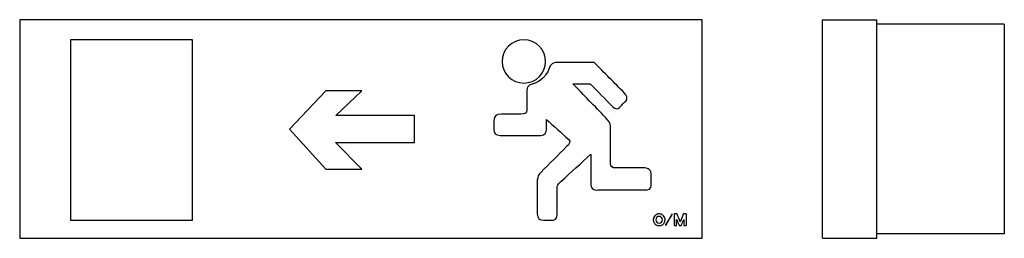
# Model space of a CAD drawing. Header units: millimetres. Extents: x -156 to 385, y -26 to 94.
import ezdxf

# ---------------------------------------------------------------- set-up
doc = ezdxf.new("R2010")
doc.units = ezdxf.units.MM

msp = doc.modelspace()

# ---------------------------------------------------------------- linework, layer by layer
at = {"color": 7, "linetype": 'Continuous', "lineweight": 25}
for p, q in [((-155.65, 94.28), (-155.65, -25.72)), ((219.35, 94.28), (-155.65, 94.28)), ((219.35, -25.72), (219.35, 94.28)), ((285.48, -25.72), (285.48, 94.28)), ((285.48, 94.28), (315.48, 94.28)), ((315.48, -25.72), (315.48, 94.28)), ((385.48, 91.78), (315.48, 91.78)), ((385.48, 91.78), (385.48, -23.22)), ((-127.73, 83.25), (-127.73, -15.76)), ((-60.74, 83.25), (-127.73, 83.25)), ((-60.74, -15.76), (-60.74, 83.25)), ((160.14, 70.76), (140.58, 70.76)), ((12.55, 55.25), (-7.36, 34.23)), ((32.34, 55.25), (12.55, 55.25)), ((18.1, 41.72), (32.34, 55.25)), ((148.41, 59.06), (157.87, 59.06)), ((61.33, 41.72), (18.1, 41.72)), ((61.33, 26.84), (61.33, 41.72)), ((104.97, 38.95), (104.97, 34.25)), ((133.8, 34.05), (133.8, 39.57)), ((-7.36, 34.23), (12.55, 12.24)), ((169, 15.16), (169, 35.67)), ((108.47, 30.74), (130.69, 30.74)), ((17.83, 26.84), (61.33, 26.84)), ((32.34, 12.24), (17.83, 26.84)), ((158.29, 20.49), (158.29, 4.48)), ((12.55, 12.24), (32.34, 12.24)), ((186.89, 12.91), (172.28, 12.91)), ((128.84, 6.13), (128.84, -12.55)), ((191.42, 3.88), (191.42, 9.01)), ((139.75, -12.53), (139.75, 1.52)), ((162.2, 0.81), (187.72, 0.81)), ((-127.73, -15.76), (-60.74, -15.76)), ((132.34, -15.83), (136.27, -15.83)), ((192.57, -15.44), (192.57, -15.57)), ((196.03, -12.27), (195.58, -12.27)), ((210.73, -18.52), (210.73, -12.49)), ((195.74, -18.75), (195.87, -18.75)), ((-155.65, -25.72), (219.35, -25.72)), ((285.48, -25.72), (315.48, -25.72)), ((385.48, -23.22), (315.48, -23.22))]:
    msp.add_line(p, q, dxfattribs=at)
for points in [[(121.43, 83.27), (114.85, 83.27), (109.5, 77.94), (109.5, 71.39)], [(133.37, 71.39), (133.37, 77.94), (128.04, 83.27), (121.43, 83.27)], [(109.5, 71.39), (109.5, 64.81), (114.85, 59.48), (121.43, 59.48)], [(121.43, 59.48), (128.04, 59.48), (133.37, 64.81), (133.37, 71.39)], [(140.58, 70.76), (137.64, 71.13), (135.88, 69.91), (135.22, 67.06)], [(176.61, 54.16), (171.11, 59.68), (165.64, 65.24), (160.14, 70.76)], [(135.22, 67.06), (133.63, 63.47), (130.72, 60.42), (126.59, 59.06)], [(126.59, 59.06), (123.14, 58.23), (122.86, 56.66), (123.09, 53.93)], [(166.33, 40.6), (160.34, 46.75), (154.36, 52.9), (148.41, 59.06)], [(157.87, 59.06), (162.05, 54.84), (166.24, 50.6), (170.43, 46.35)], [(177.64, 49.83), (178.6, 51.11), (178.12, 52.56), (176.61, 54.16)], [(123.09, 53.93), (123.09, 50.85), (123.06, 47.78), (123.09, 44.7)], [(174.13, 46.35), (175.3, 47.52), (176.47, 48.66), (177.64, 49.83)], [(123.09, 44.7), (123.11, 43.16), (122.03, 42.42), (119.78, 42.45)], [(170.43, 46.35), (171.68, 45.27), (172.91, 44.96), (174.13, 46.35)], [(109.1, 42.45), (106.45, 42.53), (105.08, 41.37), (104.97, 38.95)], [(119.78, 42.45), (116.22, 42.48), (112.66, 42.45), (109.1, 42.45)], [(133.8, 39.57), (137.9, 35.87), (142.03, 32.19), (146.13, 28.49)], [(169, 35.67), (168.89, 37.72), (168.09, 38.86), (166.33, 40.6)], [(104.97, 34.25), (104.94, 32.17), (105.77, 30.74), (108.47, 30.74)], [(130.69, 30.74), (133.11, 30.97), (133.71, 32.34), (133.8, 34.05)], [(146.13, 28.49), (147.18, 27.3), (146.76, 26.01), (144.91, 24.59)], [(144.91, 24.59), (140.23, 19.95), (135.56, 15.3), (130.92, 10.63)], [(141.83, 5.5), (147.3, 10.52), (152.8, 15.5), (158.29, 20.49)], [(172.28, 12.91), (169.92, 12.74), (169.15, 13.74), (169, 15.16)], [(191.42, 9.01), (191.56, 11.86), (189.88, 12.97), (186.89, 12.91)], [(130.92, 10.63), (129.44, 9.26), (129.01, 8.15), (128.84, 6.13)], [(139.75, 1.52), (139.72, 3.4), (139.98, 3.68), (141.83, 5.5)], [(158.29, 4.48), (158.18, 1.63), (159.66, 0.58), (162.2, 0.81)], [(187.72, 0.81), (189.83, 0.81), (191.62, 1.15), (191.42, 3.88)], [(128.84, -12.55), (128.98, -14.63), (129.81, -15.77), (132.34, -15.83)], [(136.27, -15.83), (138.35, -15.83), (139.75, -15.2), (139.75, -12.53)], [(192.58, -15.41), (192.57, -15.42), (192.57, -15.43), (192.57, -15.44)], [(192.57, -15.57), (192.57, -15.64), (192.58, -15.7), (192.58, -15.77)], [(192.61, -15.01), (192.59, -15.14), (192.59, -15.27), (192.58, -15.41)], [(192.58, -15.77), (192.6, -15.96), (192.63, -16.15), (192.68, -16.35)], [(192.73, -14.51), (192.68, -14.67), (192.64, -14.84), (192.61, -15.01)], [(193.38, -13.37), (193.08, -13.7), (192.86, -14.08), (192.73, -14.51)], [(193.76, -13), (193.62, -13.12), (193.5, -13.24), (193.38, -13.37)], [(194.46, -12.56), (194.21, -12.68), (193.97, -12.82), (193.76, -13)], [(195.81, -13.68), (194.79, -13.68), (193.99, -14.47), (193.97, -15.51)], [(193.97, -15.51), (193.99, -16.54), (194.78, -17.34), (195.8, -17.33)], [(195.37, -12.3), (195.05, -12.34), (194.75, -12.43), (194.46, -12.56)], [(195.58, -12.27), (195.51, -12.28), (195.44, -12.29), (195.37, -12.3)], [(195.8, -17.33), (196.83, -17.33), (197.64, -16.56), (197.64, -15.51)], [(197.64, -15.51), (197.64, -14.49), (196.85, -13.69), (195.81, -13.68)], [(196.24, -12.3), (196.17, -12.29), (196.1, -12.28), (196.03, -12.27)], [(197.16, -12.56), (196.86, -12.43), (196.56, -12.34), (196.24, -12.3)], [(197.86, -13), (197.65, -12.83), (197.41, -12.68), (197.16, -12.56)], [(198.23, -13.37), (198.12, -13.24), (197.99, -13.12), (197.86, -13)], [(198.89, -14.51), (198.75, -14.08), (198.54, -13.7), (198.23, -13.37)], [(198.8, -16.75), (198.9, -16.52), (198.97, -16.27), (199, -16.03)], [(199.01, -15.02), (198.99, -14.84), (198.95, -14.67), (198.89, -14.51)], [(199, -16.03), (199.03, -15.85), (199.05, -15.67), (199.04, -15.49)], [(199.04, -15.49), (199.04, -15.33), (199.02, -15.17), (199.01, -15.02)], [(202.76, -12.49), (201.6, -14.45), (200.45, -16.4), (199.29, -18.36)], [(200.55, -16.72), (201.35, -15.37), (202.15, -14.01), (202.95, -12.66)], [(202.87, -12.37), (202.83, -12.4), (202.79, -12.44), (202.76, -12.49)], [(202.97, -12.35), (202.93, -12.36), (202.89, -12.35), (202.87, -12.37)], [(202.95, -12.66), (202.96, -12.65), (202.97, -12.63), (202.97, -12.62)], [(202.97, -12.62), (202.97, -12.53), (202.97, -12.45), (202.97, -12.35)], [(204.02, -12.47), (204, -12.49), (203.99, -12.52), (203.99, -12.55)], [(203.99, -12.55), (203.99, -14.48), (203.99, -16.41), (203.99, -18.34)], [(204.3, -12.35), (204.18, -12.35), (204.09, -12.37), (204.02, -12.47)], [(205.48, -12.35), (205.09, -12.36), (204.69, -12.36), (204.3, -12.35)], [(205.4, -15.34), (205.41, -15.35), (205.42, -15.36), (205.42, -15.37)], [(205.42, -15.37), (205.6, -15.79), (205.77, -16.21), (205.94, -16.63)], [(205.55, -12.38), (205.53, -12.36), (205.51, -12.35), (205.48, -12.35)], [(205.71, -12.64), (205.67, -12.54), (205.63, -12.45), (205.55, -12.38)], [(207.34, -16.66), (206.8, -15.32), (206.25, -13.98), (205.71, -12.64)], [(209.07, -12.52), (208.54, -13.81), (208.01, -15.1), (207.48, -16.39)], [(208.1, -18.31), (208.49, -17.36), (208.88, -16.42), (209.27, -15.47)], [(209.21, -12.36), (209.16, -12.41), (209.1, -12.46), (209.07, -12.52)], [(209.25, -12.36), (209.24, -12.36), (209.22, -12.35), (209.21, -12.36)], [(210.56, -12.36), (210.12, -12.35), (209.69, -12.36), (209.25, -12.36)], [(209.27, -15.47), (209.29, -15.43), (209.3, -15.4), (209.32, -15.36)], [(209.32, -15.36), (209.32, -15.36), (209.32, -15.36), (209.32, -15.36)], [(210.61, -12.38), (210.59, -12.37), (210.58, -12.36), (210.56, -12.36)], [(210.73, -12.49), (210.69, -12.45), (210.65, -12.41), (210.61, -12.38)], [(192.68, -16.35), (192.77, -16.68), (192.9, -16.98), (193.09, -17.27)], [(193.09, -17.27), (193.25, -17.52), (193.44, -17.73), (193.66, -17.93)], [(193.66, -17.93), (193.92, -18.16), (194.22, -18.35), (194.54, -18.49)], [(194.54, -18.49), (194.79, -18.6), (195.05, -18.68), (195.32, -18.71)], [(195.32, -18.71), (195.44, -18.73), (195.57, -18.73), (195.7, -18.75)], [(195.7, -18.75), (195.71, -18.75), (195.73, -18.75), (195.74, -18.75)], [(195.87, -18.75), (195.88, -18.75), (195.9, -18.75), (195.91, -18.75)], [(195.91, -18.75), (196.04, -18.73), (196.17, -18.73), (196.29, -18.71)], [(196.29, -18.71), (196.57, -18.68), (196.83, -18.6), (197.08, -18.49)], [(197.08, -18.49), (197.41, -18.34), (197.7, -18.16), (197.97, -17.92)], [(197.97, -17.92), (198.19, -17.72), (198.38, -17.5), (198.54, -17.26)], [(198.54, -17.26), (198.64, -17.09), (198.73, -16.93), (198.8, -16.75)], [(199.29, -18.36), (199.28, -18.37), (199.27, -18.38), (199.27, -18.39)], [(199.27, -18.39), (199.27, -18.48), (199.27, -18.57), (199.27, -18.66)], [(199.27, -18.66), (199.31, -18.66), (199.35, -18.67), (199.37, -18.65)], [(199.37, -18.65), (199.41, -18.62), (199.45, -18.58), (199.48, -18.54)], [(199.48, -18.54), (199.84, -17.93), (200.2, -17.33), (200.55, -16.72)], [(203.99, -18.34), (203.99, -18.47), (204.01, -18.56), (204.11, -18.64)], [(204.11, -18.64), (204.13, -18.65), (204.15, -18.66), (204.18, -18.66)], [(204.18, -18.66), (204.48, -18.66), (204.79, -18.66), (205.1, -18.66)], [(205.1, -18.66), (205.21, -18.67), (205.3, -18.64), (205.37, -18.55)], [(205.37, -18.55), (205.39, -18.52), (205.4, -18.5), (205.4, -18.47)], [(206.84, -18.66), (206.85, -18.66), (206.86, -18.66), (206.87, -18.66)], [(206.87, -18.66), (207.2, -18.66), (207.52, -18.66), (207.85, -18.66)], [(207.36, -16.69), (207.35, -16.67), (207.35, -16.67), (207.34, -16.66)], [(207.48, -16.39), (207.44, -16.49), (207.4, -16.58), (207.36, -16.69)], [(207.85, -18.66), (207.86, -18.66), (207.88, -18.66), (207.89, -18.65)], [(207.89, -18.65), (207.96, -18.59), (208.03, -18.52), (208.05, -18.43)], [(208.05, -18.43), (208.06, -18.39), (208.08, -18.35), (208.1, -18.31)], [(209.32, -18.34), (209.32, -18.46), (209.34, -18.56), (209.44, -18.63)], [(209.44, -18.63), (209.44, -18.63), (209.45, -18.64), (209.45, -18.64)], [(209.45, -18.64), (209.47, -18.65), (209.49, -18.66), (209.51, -18.66)], [(209.51, -18.66), (209.86, -18.66), (210.21, -18.66), (210.55, -18.66)], [(210.55, -18.66), (210.57, -18.66), (210.6, -18.65), (210.61, -18.63)], [(210.61, -18.63), (210.65, -18.6), (210.69, -18.56), (210.73, -18.52)]]:
    msp.add_open_spline(points, degree=3, dxfattribs=at)
for points, knots in [([(205.4, -18.47), (205.4, -17.44), (205.4, -16.41), (205.4, -15.38), (205.4, -15.37), (205.4, -15.35), (205.4, -15.34)], [20, 20, 20, 20, 21, 21, 21, 22, 22, 22, 22]), ([(209.32, -15.36), (209.32, -15.38), (209.32, -15.39), (209.32, -15.41), (209.32, -16.39), (209.33, -17.36), (209.32, -18.34)], [6, 6, 6, 6, 7, 7, 7, 8, 8, 8, 8]), ([(205.94, -16.63), (206.2, -17.25), (206.45, -17.88), (206.71, -18.5), (206.74, -18.56), (206.8, -18.6), (206.84, -18.66)], [16, 16, 16, 16, 17, 17, 17, 18, 18, 18, 18])]:
    msp.add_open_spline(points, degree=3, knots=knots, dxfattribs=at)

doc.saveas('drawing.dxf')
